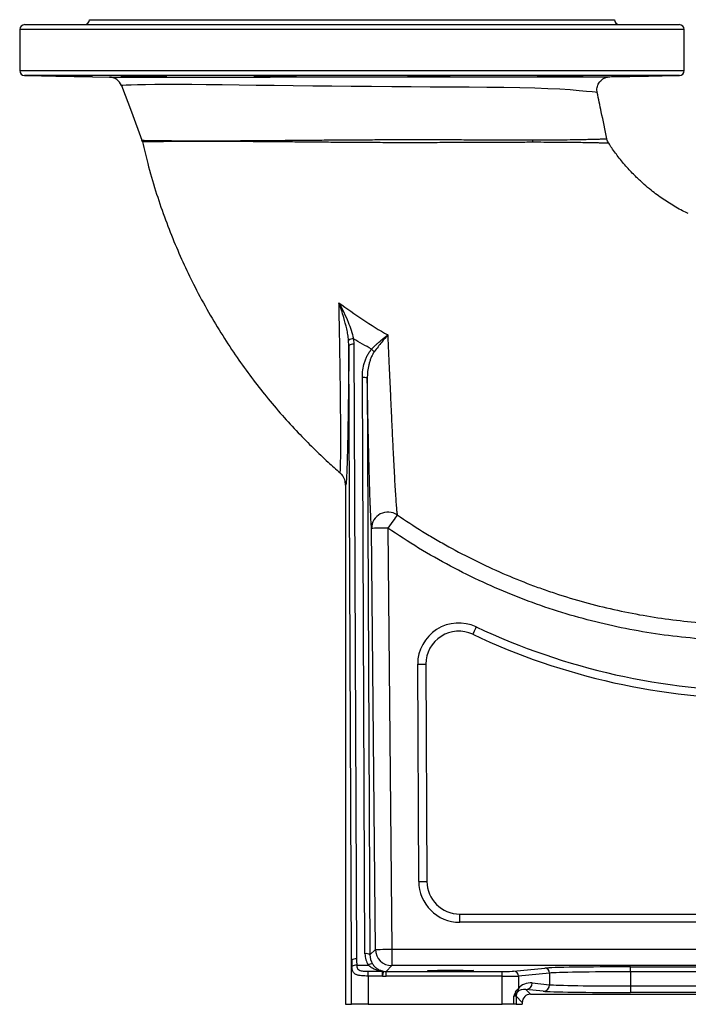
# Model space of a CAD drawing. Header units: millimetres. Extents: x 11 to 1715, y 9 to 2008.
# Tile 1 of 14: x 11 to 418, y 9 to 609. Entities that reach past the tile are written whole.
import ezdxf

# ---------------------------------------------------------------- set-up
doc = ezdxf.new("R2010")
doc.units = ezdxf.units.MM

msp = doc.modelspace()

# ---------------------------------------------------------------- linework, layer by layer
at = {"color": 7, "linetype": 'Continuous', "lineweight": 25}
for p, q in [((13.55, 606.46), (412.55, 606.46)), ((53.05, 609.46), (213.05, 609.46)), ((213.05, 609.46), (373.05, 609.46)), ((10.55, 603.46), (10.55, 578.41)), ((415.55, 578.41), (415.55, 603.46)), ((13.5, 575.41), (65.25, 574.51)), ((82.27, 574.97), (82.27, 575.28)), ((157.44, 574.97), (157.44, 575.29)), ((178.6, 574.97), (178.85, 575)), ((268.67, 575.29), (268.67, 574.97)), ((343.84, 575.28), (343.84, 574.97)), ((370.21, 574.67), (412.61, 575.41)), ((362.51, 565.08), (362.51, 565.08)), ((85.07, 535.97), (85.08, 535.97)), ((211.2, 410.9), (211.04, 414.07)), ((213.98, 415.04), (214.19, 411.65)), ((212.88, 36.36), (211.2, 410.9)), ((214.19, 411.65), (215.88, 37.11)), ((220.97, 40.28), (219.39, 391.44)), ((222.39, 390.72), (223.97, 39.56)), ((209.21, 325.83), (209.21, 9.46)), ((227.32, 42.93), (225.01, 299.5)), ((235.01, 299.59), (237.32, 43.02)), ((253.72, 84.35), (253.12, 216.72)), ((258.12, 216.74), (258.72, 84.37)), ((278.72, 59.46), (278.72, 64.46)), ((278.72, 64.46), (540.32, 64.46)), ((540.32, 59.46), (278.72, 59.46)), ((223.97, 39.56), (227.32, 42.93)), ((237.32, 43.02), (237.32, 33.03)), ((237.32, 43.02), (601.76, 43.02)), ((212.88, 9.46), (212.88, 36.36)), ((215.97, 33.23), (223.07, 33.23)), ((237.32, 33.03), (233.84, 29.51)), ((604.69, 33.03), (237.32, 33.03)), ((311.56, 29.61), (330.59, 31.5)), ((382.78, 32.26), (543.33, 32.26)), ((382.78, 29.26), (382.78, 32.26)), ((222.88, 26.7), (222.88, 29.62)), ((222.88, 29.62), (231.63, 29.62)), ((222.88, 26.7), (222.88, 9.46)), ((231.63, 26.7), (222.88, 26.7)), ((231.63, 26.7), (231.63, 29.62)), ((233.84, 26.51), (233.84, 29.51)), ((233.84, 29.51), (304.66, 29.51)), ((304.66, 26.51), (233.84, 26.51)), ((304.66, 26.51), (304.66, 29.51)), ((304.66, 9.46), (304.66, 26.51)), ((333.54, 28.5), (314.51, 26.62)), ((314.51, 26.62), (314.51, 19.07)), ((333.54, 28.5), (333.54, 21.42)), ((382.78, 29.26), (382.78, 20.64)), ((543.33, 29.26), (382.78, 29.26)), ((319.05, 18.47), (321.89, 15.62)), ((329.6, 17.42), (319.05, 18.47)), ((322.99, 22.47), (333.54, 21.42)), ((382.78, 20.64), (382.78, 16.64)), ((382.78, 20.64), (543.33, 20.64)), ((311.67, 9.46), (311.67, 14.47)), ((313.16, 14.35), (313.16, 9.46)), ((316.89, 10.62), (313.16, 14.35)), ((321.89, 15.62), (604.21, 15.62)), ((543.33, 16.64), (382.78, 16.64)), ((209.21, 9.46), (212.88, 9.46)), ((222.88, 9.46), (212.88, 9.46)), ((222.88, 9.46), (304.66, 9.46)), ((311.67, 9.46), (304.66, 9.46)), ((313.16, 9.46), (311.67, 9.46)), ((313.16, 9.46), (316.89, 9.46)), ((316.89, 10.62), (316.89, 9.46))]:
    msp.add_line(p, q, dxfattribs=at)
at = {"color": 8, "linetype": 'Continuous', "lineweight": 25}
for p, q in [((415.55, 603.46), (10.55, 603.46)), ((10.55, 578.41), (415.55, 578.41)), ((412.61, 575.41), (13.5, 575.41))]:
    msp.add_line(p, q, dxfattribs=at)
at = {"color": 8, "linetype": 'Continuous', "lineweight": 25, "flags": 128}
msp.add_lwpolyline([(362.51, 565.08), (362.41, 565.09), (361.33, 565.2), (359.38, 565.41), (356.01, 565.77), (351.61, 566.19), (346.11, 566.63), (339.68, 567.05), (332.51, 567.38), (324.49, 567.66), (315.41, 567.88), (305.55, 568.05), (295.36, 568.17), (284.58, 568.26), (272.9, 568.34), (260.77, 568.42), (249.19, 568.49), (237.37, 568.56), (225.04, 568.66), (212.65, 568.77), (200.83, 568.89), (189.12, 569.02), (177.26, 569.17), (165.69, 569.32), (154.76, 569.46), (144.25, 569.59), (133.95, 569.7), (124.25, 569.8), (115.41, 569.87), (107.26, 569.92), (99.66, 569.93), (92.92, 569.9), (87.22, 569.84), (82.41, 569.74), (78.42, 569.62), (75.44, 569.49), (73.33, 569.37), (72.79, 569.33), (72.6, 569.31), (72.6, 569.31)], dxfattribs=at)
at = {"color": 7, "linetype": 'Continuous', "lineweight": 25, "flags": 128}
for points in [[(72.6, 569.31), (78.61, 553.26), (85.08, 535.97)], [(240.61, 307.74), (240.37, 307.39), (239.97, 306.8), (239.41, 305.99), (238.71, 304.97), (237.89, 303.78), (236.98, 302.46), (236.01, 301.04), (235.01, 299.59)], [(235.01, 299.59), (233.08, 299.57), (231.22, 299.55), (229.51, 299.54), (228, 299.52), (226.76, 299.51), (225.82, 299.5), (225.23, 299.5), (225.01, 299.5)], [(288.78, 239.45), (288.36, 238.57), (287.96, 237.72), (287.59, 236.94), (287.27, 236.25), (287, 235.69), (286.81, 235.27), (286.69, 235.01), (286.65, 234.93)], [(253.12, 216.72), (254.1, 216.73), (255.04, 216.73), (255.9, 216.73), (256.66, 216.74), (257.28, 216.74), (257.74, 216.74), (258.03, 216.74), (258.12, 216.74)], [(253.72, 84.35), (254.69, 84.35), (255.63, 84.36), (256.5, 84.36), (257.25, 84.37), (257.88, 84.37), (258.34, 84.37), (258.62, 84.37), (258.72, 84.37)], [(227.32, 42.93), (227.54, 42.94), (228.13, 42.94), (229.07, 42.95), (230.31, 42.96), (231.82, 42.97), (233.53, 42.99), (235.39, 43.01), (237.32, 43.02)], [(232.14, 29.66), (232.12, 29.59), (232.09, 29.42), (232.05, 29.14), (231.98, 28.77), (231.91, 28.33), (231.82, 27.82), (231.72, 27.27), (231.63, 26.7)]]:
    msp.add_lwpolyline(points, dxfattribs=at)
at = {"color": 7, "linetype": 'Continuous', "lineweight": 25}
for centre, radius, start, end in [((13.55, 603.46), 3, 90, 180), ((50.05, 609.46), 3, 270, 0), ((376.05, 609.46), 3, 180, 270), ((412.55, 603.46), 3, 0, 90), ((13.55, 578.41), 3, 180, 269), ((412.55, 578.41), 3, 271, 0), ((65.11, 566.51), 8, 20.51025, 89), ((77.59, 533.17), 7.99, 12.76259, 20.51356), ((82.76, 533.29), 8.29, 12.13267, 18.17146), ((334.7, 537.01), 11.74, 183.79844, 191.17718), ((214, 410.03), 5.01, 90.25935, 126.31359), ((213.52, 407.96), 3.75, 79.69256, 128.37082), ((216.23, 397.96), 13.85, 41.09493, 50.63086), ((220.09, 387.77), 3.74, 52.1097, 100.79987), ((235.03, 299.41), 10.02, 56.18942, 179.50805), ((278.12, 216.83), 25, 64.7792, 180.25809), ((278.12, 216.83), 20, 64.7792, 180.25809), ((463.05, 609.46), 414, 244.7792, 270), ((463.05, 609.46), 409, 244.7792, 270), ((278.72, 84.46), 25, 180.25809, 270), ((278.72, 84.46), 20, 180.25809, 270), ((237.32, 43.03), 10, 180.53637, 269.97984), ((215.21, 33.42), 3.75, 79.69472, 128.36866), ((221.68, 36.6), 3.74, 52.10956, 100.79947), ((215.61, 28.45), 4.79, 85.62598, 122.786), ((225.46, 30.51), 3.62, 88.0836, 131.22768), ((330.55, 28.51), 2.99, 359.77208, 89.35953), ((231.97, 28.47), 1.21, 82.04955, 106.58445), ((311.52, 26.63), 2.99, 359.77323, 89.35838), ((310.77, 18.91), 3.75, 328.59282, 2.47704), ((319, 22.45), 3.98, 270.64057, 0.22774), ((329.56, 21.41), 3.98, 270.64046, 0.22808), ((312.09, 15.69), 1.27, 0.50298, 59.60197), ((318.17, 14.35), 5, 164.31012, 179.9812)]:
    msp.add_arc(centre, radius, start, end, dxfattribs=at)
for centre, major_axis, ratio, start_param, end_param in [((222.88, 36.83), (0, 27.12), 0.368664, 1.58825, 1.731773), ((222.88, 37.58), (0, 27.12), 0.258065, 1.58825, 1.731773), ((233.98, 40.4), (5.18, 12), 0.993448, 1.985475, 2.557048), ((233.98, 39.65), (4.03, 9.23), 0.991432, 1.98871, 2.560282), ((382.78, 31.34), (53, 0), 0.017455, 1.570796, 2.96706), ((233.84, 39.52), (-9.15, -9.24), 0.999698, 0.609646, 0.780722), ((233.84, 39.52), (7.04, 7.11), 0.999517, 3.751239, 3.922315), ((304.66, 29.64), (7, 0), 0.017455, 4.712389, 6.108652), ((304.66, 26.64), (10, 0), 0.012219, 4.712389, 6.108652), ((382.78, 28.34), (50, 0), 0.018502, 1.570796, 2.96706), ((319.05, 13.47), (5.63, -2.64), 0.774671, 1.919869, 2.933047), ((322.99, 13.47), (9.32, -4.16), 0.862813, 1.938407, 2.951585), ((382.78, 21.59), (50, 0), 0.018851, 3.316126, 4.712389), ((308.17, 14.35), (5, 0), 0.03491, 0.017453, 0.794698), ((321.89, 10.62), (3.54, -3.54), 0.999695, 2.356347, 3.926839), ((382.78, 17.59), (54, 0), 0.017455, 3.316126, 4.712389)]:
    msp.add_ellipse(centre, major_axis=major_axis, ratio=ratio, start_param=start_param, end_param=end_param, dxfattribs=at)
msp.add_ellipse((273.05, 29.99), major_axis=(14, 0), ratio=0.017455, dxfattribs=at)
for points, knots in [([(25.25, 575.3), (25.34, 575.3), (25.51, 575.29), (26.23, 575.27), (27.34, 575.24), (28.85, 575.21), (30.67, 575.17), (32.57, 575.14), (34.62, 575.1), (36.78, 575.06), (38.98, 575.02), (40.78, 574.99), (41.82, 574.98), (42.15, 574.97)], [0, 0, 0, 0, 0.0932612, 0.1865267, 0.2797908, 0.3961059, 0.4894037, 0.5826993, 0.675997, 0.7692946, 0.8625961, 0.9558966, 1, 1, 1, 1]), ([(47.82, 574.97), (46.94, 574.99), (45.52, 575.02), (43.11, 575.07), (41.02, 575.11), (38.83, 575.14), (36.63, 575.18), (34.48, 575.21), (32.43, 575.24), (30.55, 575.27), (28.88, 575.29), (27.48, 575.3), (26.38, 575.31), (25.64, 575.31), (25.25, 575.31), (25.26, 575.31), (25.27, 575.31)], [0, 0, 0, 0, 0.115345, 0.18562, 0.255896, 0.326177, 0.396457, 0.466736, 0.537014, 0.607286, 0.677557, 0.747819, 0.818081, 0.888334, 0.958588, 1, 1, 1, 1]), ([(42.15, 574.97), (42.37, 574.97), (43.8, 574.94), (46.54, 574.9), (50.03, 574.84), (52.76, 574.8), (54.39, 574.79), (54.6, 574.79), (54.66, 574.79)], [0, 0, 0, 0, 0.039264, 0.257705, 0.476141, 0.694551, 0.912924, 1, 1, 1, 1]), ([(55.01, 574.8), (55.01, 574.8), (55.22, 574.8), (54.48, 574.82), (52.75, 574.87), (50.29, 574.92), (48.49, 574.96), (47.82, 574.97)], [0, 0, 0, 0, 0.004677, 0.281471, 0.558289, 0.835152, 1, 1, 1, 1]), ([(65.25, 574.51), (65.35, 574.51), (65.56, 574.51), (67.18, 574.51), (69.75, 574.5), (73.31, 574.5), (77.79, 574.5), (83.16, 574.5), (89.45, 574.51), (96.71, 574.51), (104.86, 574.51), (113.96, 574.51), (123.91, 574.52), (134.52, 574.52), (145.61, 574.53), (157.19, 574.54), (169.32, 574.54), (181.76, 574.55), (194.28, 574.55), (206.91, 574.56), (219.74, 574.56), (232.5, 574.57), (244.95, 574.58), (257.16, 574.58), (269.19, 574.58), (280.88, 574.59), (292.05, 574.59), (302.73, 574.6), (312.9, 574.6), (322.5, 574.61), (331.35, 574.61), (339.49, 574.62), (346.86, 574.63), (353.42, 574.63), (359.07, 574.64), (363.23, 574.65), (366.16, 574.66), (368.17, 574.66), (369.67, 574.67), (370.43, 574.67), (370.24, 574.67), (370.21, 574.67)], [0, 0, 0, 0, 0.025379, 0.05076, 0.076869, 0.102978, 0.128624, 0.154271, 0.180586, 0.206901, 0.233883, 0.260866, 0.288642, 0.316419, 0.343205, 0.369992, 0.397575, 0.425159, 0.451619, 0.478079, 0.505329, 0.532579, 0.558691, 0.584804, 0.611664, 0.638524, 0.664853, 0.691183, 0.718241, 0.7453, 0.772298, 0.799296, 0.827016, 0.854737, 0.882891, 0.911042, 0.930411, 0.949798, 0.969162, 0.995575, 1, 1, 1, 1]), ([(97.76, 574.97), (97.63, 574.98), (97.3, 575), (96.45, 575.03), (95.22, 575.07), (93.7, 575.11), (91.93, 575.15), (89.96, 575.18), (87.86, 575.22), (85.68, 575.24), (83.48, 575.27), (81.33, 575.29), (79.28, 575.3), (77.4, 575.31), (75.73, 575.31), (74.33, 575.31), (73.23, 575.3), (72.49, 575.29), (72.09, 575.27), (72.11, 575.26), (72.11, 575.25)], [0, 0, 0, 0, 0.043156, 0.100834, 0.158511, 0.216195, 0.27388, 0.331564, 0.389248, 0.446929, 0.504609, 0.562283, 0.619955, 0.67762, 0.735286, 0.792946, 0.850607, 0.908268, 0.965929, 1, 1, 1, 1]), ([(72.1, 575.24), (72.18, 575.23), (72.36, 575.21), (73.08, 575.18), (74.19, 575.14), (75.69, 575.1), (77.52, 575.06), (79.64, 575.01), (81.31, 574.99), (82.27, 574.97)], [0, 0, 0, 0, 0.131288, 0.262593, 0.393898, 0.557708, 0.689038, 0.82037, 1, 1, 1, 1]), ([(82.27, 574.97), (83.01, 574.95), (84.75, 574.92), (88.08, 574.86), (91.83, 574.82), (95.32, 574.79), (98.06, 574.79), (99.68, 574.8), (99.89, 574.82), (99.95, 574.83)], [0, 0, 0, 0, 0.119371, 0.282437, 0.445489, 0.608518, 0.771521, 0.934513, 1, 1, 1, 1]), ([(100.3, 574.85), (100.3, 574.85), (100.51, 574.86), (99.77, 574.9), (98.61, 574.95), (97.8, 574.97), (97.76, 574.97)], [0, 0, 0, 0, 0.00781, 0.493607, 0.979483, 1, 1, 1, 1]), ([(179.2, 575.04), (179.2, 575.04), (179.32, 575.05), (179.02, 575.08), (178.52, 575.11), (177.59, 575.15), (176.37, 575.19), (174.84, 575.22), (173.07, 575.25), (171.11, 575.27), (169.01, 575.29), (166.82, 575.3), (164.62, 575.31), (162.47, 575.31), (160.42, 575.31), (158.54, 575.3), (156.87, 575.29), (155.47, 575.26), (154.37, 575.24), (153.63, 575.21), (153.23, 575.18), (153.25, 575.16), (153.25, 575.15)], [0, 0, 0, 0, 0.001658, 0.055362, 0.109065, 0.162772, 0.216479, 0.270183, 0.323888, 0.377586, 0.431285, 0.484977, 0.538668, 0.592354, 0.646039, 0.699723, 0.753407, 0.807093, 0.860779, 0.914471, 0.968163, 1, 1, 1, 1]), ([(153.24, 575.14), (153.32, 575.13), (153.49, 575.1), (154.21, 575.06), (155.33, 575.02), (156.49, 574.99), (157.3, 574.97), (157.44, 574.97)], [0, 0, 0, 0, 0.22148, 0.442986, 0.66449, 0.940901, 1, 1, 1, 1]), ([(157.44, 574.97), (157.77, 574.96), (158.41, 574.93), (160.22, 574.88), (162.9, 574.84), (166.52, 574.8), (170.28, 574.79), (173.77, 574.8), (176.5, 574.83), (178.13, 574.87), (178.34, 574.9), (178.4, 574.9)], [0, 0, 0, 0, 0.085739, 0.167169, 0.297198, 0.427227, 0.557243, 0.687242, 0.817238, 0.947248, 1, 1, 1, 1]), ([(178.75, 574.94), (178.75, 574.94), (178.86, 574.95), (178.73, 574.96), (178.6, 574.97)], [0, 0, 0, 0, 0.0297666, 1, 1, 1, 1]), ([(272.89, 575.15), (272.9, 575.15), (272.96, 575.17), (272.74, 575.19), (272.21, 575.22), (271.29, 575.25), (270.06, 575.27), (268.53, 575.29), (266.77, 575.31), (264.8, 575.31), (262.7, 575.31), (260.52, 575.31), (258.32, 575.3), (256.17, 575.28), (254.12, 575.26), (252.24, 575.24), (250.57, 575.2), (249.17, 575.17), (248.06, 575.13), (247.32, 575.1), (246.93, 575.06), (246.94, 575.04), (246.95, 575.04)], [0, 0, 0, 0, 0.00164, 0.055346, 0.109052, 0.162753, 0.216454, 0.270148, 0.323841, 0.377528, 0.431216, 0.484898, 0.538582, 0.592266, 0.645949, 0.699638, 0.753326, 0.807021, 0.860717, 0.914419, 0.968121, 1, 1, 1, 1]), ([(246.93, 575.02), (247.01, 575.01), (247.13, 574.99), (247.42, 574.98), (247.51, 574.97)], [0, 0, 0, 0, 0.7080013, 1, 1, 1, 1]), ([(247.51, 574.97), (247.46, 574.97), (247.35, 574.96), (247.43, 574.94), (247.48, 574.94)], [0, 0, 0, 0, 0.415057, 1, 1, 1, 1]), ([(247.66, 574.9), (247.93, 574.88), (248.38, 574.86), (249.31, 574.84), (249.66, 574.83), (250.44, 574.82), (250.86, 574.81), (251.76, 574.8), (252.23, 574.8), (253.23, 574.79), (253.77, 574.79), (254.86, 574.79), (255.41, 574.79), (256.27, 574.79), (256.55, 574.79), (257.14, 574.79), (257.43, 574.79), (258.31, 574.8), (258.89, 574.8), (259.76, 574.81), (260.05, 574.81), (260.62, 574.81), (260.91, 574.81), (261.76, 574.82), (262.31, 574.83), (263.11, 574.84), (263.37, 574.84), (263.88, 574.85), (264.14, 574.85), (265.37, 574.87), (266.23, 574.89), (267.69, 574.93), (268.26, 574.95), (268.67, 574.97)], [0, 0, 0, 0, 0.125, 0.125, 0.1875, 0.1875, 0.25, 0.25, 0.3125, 0.3125, 0.375, 0.375, 0.4375, 0.4375, 0.46875, 0.46875, 0.5, 0.5, 0.5625, 0.5625, 0.59375, 0.59375, 0.625, 0.625, 0.6875, 0.6875, 0.71875, 0.71875, 0.75, 0.75, 0.875, 0.875, 1, 1, 1, 1]), ([(268.67, 574.97), (269.16, 574.98), (270.17, 575), (271.35, 575.04), (272.27, 575.08), (272.57, 575.1), (272.73, 575.12)], [0, 0, 0, 0, 0.241117, 0.49407, 0.747022, 1, 1, 1, 1]), ([(328.34, 574.97), (327.81, 574.95), (326.57, 574.92), (325.73, 574.87), (325.89, 574.86), (325.93, 574.85)], [0, 0, 0, 0, 0.370775, 0.856559, 1, 1, 1, 1]), ([(326.11, 574.82), (326.51, 574.81), (327.17, 574.79), (329.26, 574.79), (331.94, 574.8), (335.56, 574.83), (339.31, 574.88), (342.1, 574.93), (343.46, 574.96), (343.84, 574.97)], [0, 0, 0, 0, 0.16629, 0.270348, 0.436607, 0.602866, 0.769139, 0.935438, 1, 1, 1, 1]), ([(354.03, 575.25), (354.04, 575.25), (354.1, 575.26), (353.87, 575.28), (353.35, 575.29), (352.43, 575.31), (351.2, 575.31), (349.67, 575.31), (347.9, 575.31), (345.94, 575.3), (343.84, 575.28), (341.66, 575.26), (339.46, 575.23), (337.31, 575.2), (335.26, 575.17), (333.37, 575.13), (331.7, 575.09), (330.31, 575.05), (329.07, 575.01), (328.61, 574.99), (328.34, 574.97)], [0, 0, 0, 0, 0.001834, 0.059515, 0.117196, 0.174869, 0.232542, 0.290209, 0.347877, 0.405543, 0.463209, 0.520878, 0.578547, 0.636222, 0.693897, 0.751581, 0.809264, 0.866953, 0.924642, 1, 1, 1, 1]), ([(343.84, 574.97), (343.88, 574.97), (344.63, 574.98), (346.07, 575.01), (348.02, 575.04), (349.77, 575.08), (351.28, 575.12), (352.49, 575.16), (353.41, 575.19), (353.71, 575.21), (353.87, 575.22)], [0, 0, 0, 0, 0.008215, 0.149882, 0.291549, 0.433236, 0.574925, 0.716618, 0.858313, 1, 1, 1, 1]), ([(362.55, 565.09), (362.51, 565.26), (362.33, 565.98), (362.34, 567.25), (362.59, 568.78), (363.1, 570.13), (363.79, 571.3), (364.6, 572.27), (365.48, 573.05), (366.39, 573.65), (367.28, 574.08), (368.12, 574.37), (368.85, 574.54), (369.42, 574.62), (369.73, 574.65), (369.85, 574.65)], [0, 0, 0, 0, 0.039548, 0.16186, 0.274882, 0.37991, 0.478276, 0.570497, 0.656624, 0.736373, 0.809125, 0.873921, 0.929432, 0.973978, 1, 1, 1, 1]), ([(378.29, 574.97), (377.93, 574.96), (376.43, 574.94), (374.06, 574.89), (371.99, 574.84), (371.02, 574.81), (371.18, 574.8), (371.22, 574.8)], [0, 0, 0, 0, 0.087492, 0.364503, 0.641504, 0.918471, 1, 1, 1, 1]), ([(371.4, 574.79), (371.81, 574.79), (372.47, 574.79), (374.56, 574.82), (377.23, 574.86), (380.67, 574.91), (382.93, 574.95), (383.96, 574.97)], [0, 0, 0, 0, 0.224143, 0.364373, 0.588569, 0.812764, 1, 1, 1, 1]), ([(400.88, 575.31), (400.88, 575.31), (400.94, 575.31), (400.72, 575.31), (400.2, 575.31), (399.27, 575.31), (398.04, 575.3), (396.52, 575.28), (394.75, 575.26), (392.79, 575.23), (390.68, 575.2), (388.5, 575.16), (386.3, 575.13), (384.15, 575.09), (382.1, 575.05), (380.22, 575.01), (378.99, 574.99), (378.39, 574.97), (378.29, 574.97)], [0, 0, 0, 0, 0.002325, 0.072564, 0.142804, 0.213038, 0.283272, 0.353508, 0.423744, 0.493986, 0.564228, 0.63448, 0.704732, 0.774991, 0.845251, 0.915516, 0.985781, 1, 1, 1, 1]), ([(383.96, 574.97), (384.78, 574.98), (386.32, 575.01), (388.65, 575.05), (390.82, 575.09), (392.92, 575.13), (394.87, 575.16), (396.62, 575.2), (398.13, 575.23), (399.34, 575.26), (400.25, 575.28), (400.56, 575.29), (400.71, 575.29)], [0, 0, 0, 0, 0.114387, 0.212787, 0.311186, 0.409594, 0.508002, 0.60641, 0.704818, 0.803216, 0.901615, 1, 1, 1, 1]), ([(368.38, 536.93), (367.26, 542.37), (365.34, 551.76), (363.41, 561.15), (362.6, 565.1)], [0, 0, 0, 0, 0.57988, 1, 1, 1, 1]), ([(90.86, 535.04), (90.03, 535.02), (88.36, 535), (86.68, 534.96), (85.58, 534.94), (85.45, 534.94), (85.38, 534.94)], [0, 0, 0, 0, 0.247322, 0.494641, 0.747323, 1, 1, 1, 1]), ([(85.46, 534.95), (86.47, 530.58), (88.77, 520.58), (93.22, 505.38), (98.56, 489.54), (104.4, 474.48), (110.65, 460.19), (117.66, 445.78), (125.46, 431.38), (134.04, 417.08), (142.82, 403.79), (151.7, 391.47), (160.9, 379.69), (170.36, 368.51), (179.99, 357.98), (189.33, 348.51), (197.85, 340.38), (203.36, 335.53), (205.8, 333.39)], [0, 0, 0, 0, 0.056438, 0.128903, 0.198886, 0.266492, 0.331811, 0.394913, 0.467788, 0.537621, 0.604367, 0.667967, 0.72838, 0.792224, 0.852002, 0.907693, 0.959283, 1, 1, 1, 1]), ([(90.64, 535.88), (91.81, 535.86), (94.17, 535.83), (98.85, 535.79), (104.28, 535.74), (110.54, 535.7), (117.57, 535.68), (125.33, 535.67), (133.73, 535.69), (142.79, 535.73), (152.52, 535.79), (162.84, 535.87), (173.57, 535.97), (184.69, 536.07), (196.14, 536.16), (207.84, 536.25), (219.65, 536.32), (231.33, 536.38), (242.78, 536.4), (253.96, 536.41), (264.95, 536.4), (275.93, 536.37), (286.85, 536.33), (297.63, 536.29), (307.92, 536.25), (316.34, 536.23), (321.2, 536.23), (322.98, 536.23)], [0, 0, 0, 0, 0.0393055, 0.0787505, 0.1182001, 0.157512, 0.1970391, 0.2366992, 0.2763617, 0.315892, 0.3566544, 0.397559, 0.438463, 0.4792243, 0.5204904, 0.5619138, 0.6033316, 0.6445896, 0.684314, 0.7241623, 0.7640238, 0.803766, 0.8465407, 0.8894421, 0.9323479, 0.9751288, 1, 1, 1, 1]), ([(323.18, 534.73), (320.02, 534.73), (313.69, 534.72), (303.42, 534.68), (292.67, 534.63), (281.47, 534.58), (269.57, 534.53), (256.97, 534.5), (243.72, 534.5), (230.28, 534.52), (217.24, 534.59), (204.7, 534.68), (192.74, 534.79), (181.01, 534.9), (169.48, 535), (158.24, 535.09), (147.4, 535.17), (138.66, 535.22), (131.83, 535.24), (125.55, 535.25), (118.64, 535.25), (111.41, 535.22), (104.95, 535.19), (99.32, 535.14), (94.5, 535.09), (92.08, 535.05), (90.86, 535.04)], [0, 0, 0, 0, 0.043496, 0.087193, 0.13095, 0.174633, 0.218117, 0.265261, 0.312609, 0.359931, 0.407037, 0.449393, 0.491914, 0.534441, 0.576804, 0.620664, 0.664613, 0.708471, 0.732994, 0.757518, 0.79767, 0.837967, 0.878261, 0.918409, 0.959205, 1, 1, 1, 1]), ([(369.51, 534.23), (369.39, 534.4), (368.99, 534.99), (368.6, 535.91), (368.46, 536.67), (368.41, 536.94)], [0, 0, 0, 0, 0.21785, 0.719504, 1, 1, 1, 1]), ([(418.05, 491.28), (416.86, 491.84), (412.92, 493.69), (406.54, 497.5), (400.21, 501.79), (395.14, 505.7), (390.95, 509.22), (386.25, 513.56), (381.11, 518.89), (376.06, 524.91), (372.12, 530.13), (370.15, 533.28), (369.54, 534.25)], [0, 0, 0, 0, 0.06016, 0.199167, 0.338932, 0.409604, 0.491595, 0.588993, 0.70176, 0.829808, 0.948062, 1, 1, 1, 1]), ([(205.14, 436.99), (209.87, 433.42), (214.72, 430), (224.62, 423.45), (229.67, 420.33), (234.83, 417.36)], [0, 0, 0, 0, 0.5, 0.5, 1, 1, 1, 1]), ([(205.78, 333.37), (205.81, 333.38), (205.87, 333.39), (205.97, 334.01), (206.06, 335.45), (206.13, 337.98), (206.17, 340.97), (206.21, 344.57), (206.23, 349.24), (206.24, 355.09), (206.22, 362.31), (206.17, 370.29), (206.1, 378.8), (206, 387.63), (205.88, 396.71), (205.73, 406.23), (205.56, 416.17), (205.36, 426.45), (205.22, 433.48), (205.14, 436.99)], [0, 0, 0, 0, 0.030507, 0.061017, 0.123098, 0.172109, 0.22113, 0.271456, 0.321788, 0.389674, 0.457573, 0.527377, 0.59719, 0.663221, 0.729327, 0.795375, 0.863559, 0.931799, 1, 1, 1, 1]), ([(205.14, 436.99), (205.15, 436.98), (206.16, 435.07), (208.13, 431.19), (210.64, 425.59), (212.73, 420.19), (213.56, 416.77), (213.98, 415.04)], [0, 0, 0, 0, 0.001251, 0.273735, 0.548183, 0.772149, 1, 1, 1, 1]), ([(211.04, 414.07), (210.89, 415.23), (210.61, 417.55), (209.64, 422.22), (207.91, 428.76), (206.18, 434.03), (205.15, 436.98), (205.14, 436.99)], [0, 0, 0, 0, 0.14779, 0.295718, 0.598584, 0.998688, 1, 1, 1, 1]), ([(225.01, 408.67), (225.77, 409.48), (226.56, 410.26), (227.78, 411.41), (228.19, 411.78), (229.02, 412.53), (229.45, 412.9), (230.71, 413.99), (231.54, 414.69), (232.78, 415.71), (233.2, 416.05), (233.81, 416.55), (234.02, 416.71), (234.42, 417.04), (234.63, 417.2), (234.83, 417.36)], [0, 0, 0, 0, 0.25, 0.25, 0.375, 0.375, 0.5, 0.5, 0.75, 0.75, 0.875, 0.875, 0.9375, 0.9375, 1, 1, 1, 1]), ([(234.83, 417.36), (234.82, 417.35), (233.67, 415.96), (231.7, 413.59), (228.91, 410.13), (227.42, 408.1), (226.66, 407.07)], [0, 0, 0, 0, 0.002286, 0.439743, 0.716409, 1, 1, 1, 1]), ([(234.83, 417.36), (234.97, 414.19), (235.26, 407.85), (235.72, 397.78), (236.2, 387.2), (236.7, 376.24), (237.19, 365.69), (237.66, 355.66), (238.1, 346.59), (238.51, 338.47), (238.89, 331.27), (239.26, 324.74), (239.63, 319), (239.98, 314.17), (240.31, 310.23), (240.51, 308.57), (240.61, 307.74)], [0, 0, 0, 0, 0.063165, 0.126327, 0.204539, 0.283057, 0.361621, 0.44003, 0.518151, 0.587547, 0.657152, 0.726712, 0.796048, 0.864019, 0.932126, 1, 1, 1, 1]), ([(211.2, 410.9), (211.16, 406.83), (211.09, 398.69), (210.96, 387.06), (210.82, 375.98), (210.67, 366.25), (210.52, 357.81), (210.37, 350.58), (210.21, 343.99), (210.1, 340.28), (210.04, 338.43)], [0, 0, 0, 0, 0.137664, 0.275707, 0.413654, 0.551185, 0.663267, 0.775693, 0.888034, 1, 1, 1, 1]), ([(219.39, 391.44), (219.39, 392.99), (219.49, 394.52), (219.93, 397.54), (220.25, 399.04), (220.81, 400.88), (220.93, 401.25), (221.18, 401.98), (221.32, 402.34), (221.75, 403.43), (222.07, 404.13), (222.78, 405.5), (223.16, 406.17), (224.02, 407.46), (224.49, 408.08), (225.01, 408.67)], [0, 0, 0, 0, 0.25, 0.25, 0.5, 0.5, 0.5625, 0.5625, 0.625, 0.625, 0.75, 0.75, 0.875, 0.875, 1, 1, 1, 1]), ([(226.66, 407.07), (226.25, 406.48), (225.88, 405.86), (225.21, 404.59), (224.91, 403.94), (224.37, 402.62), (224.13, 401.94), (223.7, 400.57), (223.51, 399.88), (223.02, 397.8), (222.78, 396.4), (222.46, 393.58), (222.38, 392.16), (222.39, 390.72)], [0, 0, 0, 0, 0.125, 0.125, 0.25, 0.25, 0.375, 0.375, 0.5, 0.5, 0.75, 0.75, 1, 1, 1, 1]), ([(225.01, 299.5), (224.95, 300.07), (224.9, 300.78), (224.78, 302.43), (224.72, 303.37), (224.55, 306.5), (224.43, 309.01), (224.29, 312.61), (224.26, 313.35), (224.2, 314.89), (224.17, 315.68), (224.08, 318.1), (224.03, 319.79), (223.85, 325.05), (223.74, 328.83), (223.52, 336.88), (223.4, 341.15), (223.24, 347.92), (223.19, 350.24), (223.08, 354.95), (223.03, 357.35), (222.87, 364.65), (222.77, 369.67), (222.58, 379.99), (222.48, 385.29), (222.39, 390.72)], [0, 0, 0, 0, 0.0625, 0.0625, 0.125, 0.125, 0.25, 0.25, 0.28125, 0.28125, 0.3125, 0.3125, 0.375, 0.375, 0.5, 0.5, 0.625, 0.625, 0.6875, 0.6875, 0.75, 0.75, 0.875, 0.875, 1, 1, 1, 1]), ([(209.21, 325.83), (209.1, 326.96), (208.88, 329.2), (207.43, 331.71), (206.25, 332.96), (205.81, 333.35), (205.78, 333.37)], [0, 0, 0, 0, 0.394757, 0.789511, 0.989604, 1, 1, 1, 1]), ([(240.61, 307.74), (245.69, 304.25), (250.85, 300.88), (258.71, 296.02), (261.35, 294.44), (266.66, 291.33), (269.33, 289.82), (277.39, 285.36), (282.83, 282.52), (293.82, 277.1), (299.38, 274.52), (310.63, 269.64), (316.31, 267.33), (324.95, 264.07), (327.84, 263.02), (333.66, 260.99), (336.57, 260.01), (351.18, 255.31), (362.96, 252.15), (386.73, 246.98), (398.72, 244.97), (422.88, 242.1), (435.06, 241.24), (448.88, 240.94), (450.42, 240.91), (453.49, 240.88), (455.03, 240.88), (458.11, 240.88), (459.65, 240.88), (462.73, 240.88), (464.27, 240.88), (471.98, 240.88), (478.14, 240.88), (496.62, 240.87), (508.94, 240.87), (521.26, 240.87)], [0, 0, 0, 0, 0.0625, 0.0625, 0.09375, 0.09375, 0.125, 0.125, 0.1875, 0.1875, 0.25, 0.25, 0.3125, 0.3125, 0.34375, 0.34375, 0.375, 0.375, 0.5, 0.5, 0.625, 0.625, 0.75, 0.75, 0.765625, 0.765625, 0.78125, 0.78125, 0.796875, 0.796875, 0.8125, 0.8125, 0.875, 0.875, 1, 1, 1, 1]), ([(521.26, 230.95), (514.29, 230.92), (500.34, 230.86), (479.42, 230.63), (458.51, 230.69), (437.5, 231.22), (416.44, 232.75), (395.39, 235.47), (374.52, 239.31), (353.75, 244.32), (333.17, 250.52), (312.82, 257.91), (292.73, 266.52), (272.98, 276.35), (253.57, 287.28), (241.19, 295.49), (235.01, 299.59)], [0, 0, 0, 0, 0.069686, 0.139383, 0.209058, 0.278717, 0.349314, 0.420015, 0.490715, 0.561309, 0.633359, 0.705465, 0.777513, 0.851658, 0.92586, 1, 1, 1, 1]), ([(222.88, 26.7), (222.2, 26.7), (221.53, 26.71), (220.54, 26.75), (220.22, 26.77), (219.57, 26.81), (219.25, 26.83), (218.33, 26.92), (217.74, 27), (216.92, 27.17), (216.65, 27.23), (216.15, 27.38), (215.91, 27.46), (215.47, 27.65), (215.26, 27.76), (214.86, 27.99), (214.68, 28.12), (214.17, 28.56), (213.91, 28.9), (213.59, 29.51), (213.5, 29.74), (213.34, 30.21), (213.27, 30.46), (213.17, 30.98), (213.12, 31.26), (213.05, 31.85), (213.03, 32.16), (213.01, 32.48)], [0, 0, 0, 0, 0.125, 0.125, 0.1875, 0.1875, 0.25, 0.25, 0.375, 0.375, 0.4375, 0.4375, 0.5, 0.5, 0.5625, 0.5625, 0.625, 0.625, 0.75, 0.75, 0.8125, 0.8125, 0.875, 0.875, 0.9375, 0.9375, 1, 1, 1, 1]), ([(215.97, 33.23), (216, 32.83), (216.04, 32.45), (216.17, 31.92), (216.22, 31.75), (216.35, 31.43), (216.43, 31.28), (216.61, 31.01), (216.71, 30.88), (216.95, 30.65), (217.07, 30.55), (217.36, 30.37), (217.51, 30.29), (217.83, 30.16), (217.99, 30.1), (218.51, 29.95), (218.89, 29.87), (219.65, 29.76), (220.04, 29.72), (220.83, 29.67), (221.24, 29.65), (222.06, 29.63), (222.47, 29.62), (222.88, 29.62)], [0, 0, 0, 0, 0.125, 0.125, 0.1875, 0.1875, 0.25, 0.25, 0.3125, 0.3125, 0.375, 0.375, 0.4375, 0.4375, 0.5, 0.5, 0.625, 0.625, 0.75, 0.75, 0.875, 0.875, 1, 1, 1, 1]), ([(231.63, 29.62), (230.87, 29.71), (230.12, 29.84), (228.63, 30.2), (227.9, 30.43), (226.82, 30.85), (226.46, 31.01), (225.74, 31.35), (225.39, 31.54), (224.69, 31.96), (224.35, 32.18), (223.7, 32.67), (223.38, 32.94), (223.07, 33.23)], [0, 0, 0, 0, 0.25, 0.25, 0.5, 0.5, 0.625, 0.625, 0.75, 0.75, 0.875, 0.875, 1, 1, 1, 1]), ([(225.58, 34.13), (225.8, 33.78), (226.04, 33.46), (226.53, 32.87), (226.78, 32.6), (227.31, 32.08), (227.58, 31.85), (228.12, 31.42), (228.4, 31.22), (228.95, 30.87), (229.24, 30.71), (229.81, 30.42), (230.1, 30.28), (230.97, 29.94), (231.55, 29.77), (232.14, 29.66)], [0, 0, 0, 0, 0.125, 0.125, 0.25, 0.25, 0.375, 0.375, 0.5, 0.5, 0.625, 0.625, 0.75, 0.75, 1, 1, 1, 1]), ([(312.73, 16.78), (313.01, 17.26), (313.57, 18.21), (314.22, 18.82), (314.44, 19), (314.51, 19.07)], [0, 0, 0, 0, 0.394699, 0.786226, 1, 1, 1, 1]), ([(312.73, 16.78), (312.55, 16.42), (312.37, 16.04), (312.02, 15.27), (311.85, 14.87), (311.67, 14.47)], [0, 0, 0, 0, 0.5, 0.5, 1, 1, 1, 1]), ([(313.35, 15.7), (313.27, 15.47), (313.1, 15.26), (312.68, 14.96), (312.51, 14.86), (312.22, 14.72), (312.12, 14.67), (311.96, 14.59), (311.9, 14.57), (311.79, 14.52), (311.73, 14.5), (311.67, 14.47)], [0, 0, 0, 0, 0.5, 0.5, 0.75, 0.75, 0.875, 0.875, 0.9375, 0.9375, 1, 1, 1, 1]), ([(313.97, 16.95), (313.94, 16.92), (313.91, 16.88), (313.82, 16.76), (313.77, 16.68), (313.66, 16.48), (313.6, 16.36), (313.47, 16.07), (313.41, 15.9), (313.35, 15.7)], [0, 0, 0, 0, 0.25, 0.25, 0.5, 0.5, 0.75, 0.75, 1, 1, 1, 1])]:
    msp.add_open_spline(points, degree=3, knots=knots, dxfattribs=at)
at = {"color": 8, "linetype": 'Continuous', "lineweight": 25}
for points, knots in [([(85.08, 535.97), (85.14, 535.97), (85.27, 535.97), (86.35, 535.95), (88.05, 535.92), (89.77, 535.89), (90.64, 535.88)], [0, 0, 0, 0, 0.243006, 0.49162, 0.745807, 1, 1, 1, 1]), ([(322.98, 536.23), (326.05, 536.23), (332.18, 536.24), (340.54, 536.3), (348.14, 536.39), (354.24, 536.5), (358.93, 536.61), (362.48, 536.71), (365.28, 536.8), (367.21, 536.87), (368.26, 536.91), (368.29, 536.91), (368.29, 536.91)], [0, 0, 0, 0, 0.117195, 0.234379, 0.355218, 0.476034, 0.56676, 0.657478, 0.750716, 0.843946, 0.934767, 1, 1, 1, 1]), ([(369.43, 534.17), (369.42, 534.17), (369.4, 534.17), (368.45, 534.2), (366.7, 534.24), (364.16, 534.31), (360.95, 534.38), (357.13, 534.45), (352.69, 534.53), (347.7, 534.6), (342.24, 534.65), (336.34, 534.7), (330.01, 534.73), (325.46, 534.73), (323.18, 534.73)], [0, 0, 0, 0, 0.060563, 0.145368, 0.232715, 0.320069, 0.404116, 0.488171, 0.574031, 0.659897, 0.744289, 0.828685, 0.914342, 1, 1, 1, 1]), ([(210.04, 338.43), (209.98, 336.46), (209.91, 334.68), (209.78, 331.57), (209.71, 330.23), (209.61, 328.58), (209.57, 328.09), (209.52, 327.46), (209.5, 327.26), (209.47, 326.91), (209.45, 326.75), (209.36, 326.05), (209.29, 325.78), (209.21, 325.83)], [0, 0, 0, 0, 0.25, 0.25, 0.5, 0.5, 0.625, 0.625, 0.6875, 0.6875, 0.75, 0.75, 1, 1, 1, 1])]:
    msp.add_open_spline(points, degree=3, knots=knots, dxfattribs=at)
at = {"color": 7, "linetype": 'Continuous', "lineweight": 25}
msp.add_open_spline([(225.01, 408.67), (221.29, 410.71), (217.61, 412.84), (213.98, 415.04)], degree=3, dxfattribs=at)

doc.saveas('drawing.dxf')
